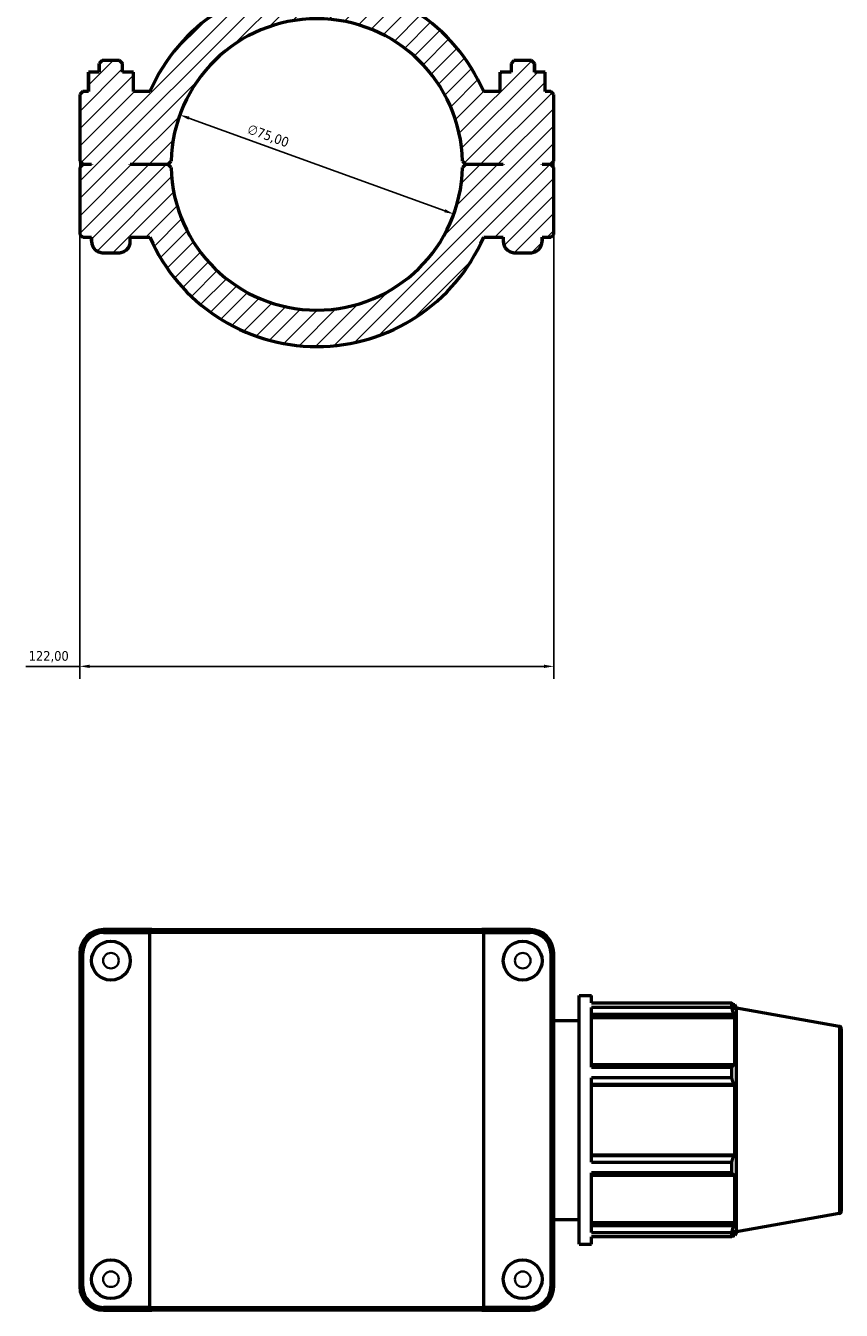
# Model space of a CAD drawing. Header units: millimetres. Extents: x 0 to 1017, y -19 to 1487.
# Tile 5 of 7: x 353 to 563, y 813 to 1144. Entities that reach past the tile are written whole.
import ezdxf

# ---------------------------------------------------------------- set-up
doc = ezdxf.new("R2010")
doc.units = ezdxf.units.MM
for name, color, linetype, lineweight in [('Dimension (ISO)', 7, 'Continuous', 25), ('Hatch (ISO)', 7, 'Continuous', 18), ('Visible (ISO)', 7, 'Continuous', 50), ('Visible Narrow (ISO)', 7, 'Continuous', 35)]:
    doc.layers.add(name, color=color, linetype=linetype, lineweight=lineweight)
doc.styles.add('Note Text (ISO)', font='tahoma.ttf')
doc.dimstyles.new('Default (ISO)', dxfattribs={"dimtxt": 2.5, "dimasz": 2.5, "dimexe": 3.175, "dimexo": 0, "dimgap": 0.762, "dimtad": 1, "dimrnd": 1e-08, "dimzin": 0, "dimtxsty": 'Note Text (ISO)', "dimcen": 0.09, "dimdle": 10, "dimclrd": 256, "dimclre": 256, "dimclrt": 256, "dimazin": 0, "dimtfac": 1.40208, "dimtmove": 0, "dimatfit": 3, "dimfxl": 1, "dimtolj": 1, "dimtzin": 0, "dimlwd": -1, "dimlwe": -1, "dimarcsym": 0})

# ---------------------------------------------------------------- blocks, each defined once
blk = doc.blocks.new('*D7')
at = {"layer": 'Defpoints', "color": 0, "transparency": 16777216}
for p in [(393.02, 1120.74), (463.54, 1095.19)]:
    blk.add_point(p, dxfattribs=at)
at = {"layer": 'Dimension (ISO)', "transparency": 16777216}
blk.add_line((461.19, 1096.04), (395.37, 1119.89), dxfattribs=at)
blk.add_arc((428.28, 1107.97), 37.5, 115.2029, 164.9357, dxfattribs=at)
for points in [[(395.51, 1120.28), (395.23, 1119.5), (393.02, 1120.74)], [(461.33, 1096.44), (461.05, 1095.65), (463.54, 1095.19)]]:
    blk.add_solid(points, dxfattribs=at)
at = {"layer": 'Dimension (ISO)', "color": 232, "true_color": 0xca0064, "transparency": 16777216, "insert": (411.05, 1118.44), "char_height": 2.5, "attachment_point": 1, "rotation": 340.0848, "style": 'Note Text (ISO)'}
blk.add_mtext('\\A1;∅75,00', dxfattribs=at)
blk = doc.blocks.new('*D13')
at = {"layer": 'Defpoints', "color": 0, "transparency": 16777216}
for p in [(367.28, 1108.77), (489.28, 1108.77), (367.28, 978.77)]:
    blk.add_point(p, dxfattribs=at)
at = {"layer": 'Dimension (ISO)', "transparency": 16777216}
for p, q in [((367.28, 1108.77), (367.28, 975.59)), ((489.28, 1108.77), (489.28, 975.59)), ((367.28, 978.77), (353.35, 978.77)), ((486.78, 978.77), (369.78, 978.77))]:
    blk.add_line(p, q, dxfattribs=at)
for points in [[(369.78, 979.19), (369.78, 978.35), (367.28, 978.77)], [(486.78, 979.19), (486.78, 978.35), (489.28, 978.77)]]:
    blk.add_solid(points, dxfattribs=at)
at = {"layer": 'Dimension (ISO)', "color": 232, "true_color": 0xca0064, "transparency": 16777216, "insert": (354.11, 982.7), "char_height": 2.5, "attachment_point": 1, "style": 'Note Text (ISO)'}
blk.add_mtext('\\A1;122,00', dxfattribs=at)

msp = doc.modelspace()

# ---------------------------------------------------------------- hatches: boundary and pattern name
at = {"layer": 'Hatch (ISO)'}
h = msp.add_hatch(dxfattribs=at)
h.set_pattern_fill('ANSI31', color=256, scale=25.4, style=0)
h.set_pattern_definition([(45, (0, 0), (-2.245064, 2.245064), [])])
edge = h.paths.add_edge_path()
edge.add_line((367.281, 1108.768), (368.031, 1108.018))
edge.add_line((368.031, 1108.018), (370.281, 1108.018))
edge.add_line((370.281, 1108.018), (370.281, 1107.918))
edge.add_line((370.281, 1107.918), (368.031, 1107.918))
edge.add_line((368.031, 1107.918), (367.281, 1107.168))
edge.add_line((367.281, 1107.168), (367.281, 1089.968))
edge.add_line((367.281, 1089.968), (368.031, 1089.218))
edge.add_line((368.031, 1089.218), (370.281, 1089.218))
edge.add_line((370.281, 1089.218), (370.281, 1088.218))
edge.add_spline(control_points=[(370.281, 1088.218), (370.281, 1088.033), (370.3, 1087.831), (370.378, 1087.435), (370.439, 1087.241), (370.581, 1086.899), (370.675, 1086.72), (370.899, 1086.384), (371.029, 1086.228), (371.291, 1085.966), (371.447, 1085.836), (371.782, 1085.612), (371.962, 1085.518), (372.304, 1085.376), (372.498, 1085.315), (372.894, 1085.237), (373.096, 1085.218), (373.281, 1085.218)], knot_values=[0.6487105, 0.6487105, 0.6487105, 0.6487105, 0.7042459, 0.7042459, 0.7597813, 0.7597813, 0.8153173, 0.8153173, 0.8708532, 0.8708532, 0.9263905, 0.9263905, 0.9819278, 0.9819278, 1.0374695, 1.0374695, 1.0930111, 1.0930111, 1.0930111, 1.0930111], degree=3, periodic=0)
edge.add_line((373.281, 1085.218), (377.281, 1085.218))
edge.add_spline(control_points=[(377.281, 1085.218), (377.466, 1085.218), (377.668, 1085.237), (378.064, 1085.315), (378.258, 1085.376), (378.6, 1085.518), (378.78, 1085.612), (379.116, 1085.836), (379.272, 1085.966), (379.533, 1086.228), (379.663, 1086.384), (379.888, 1086.72), (379.982, 1086.899), (380.124, 1087.241), (380.184, 1087.435), (380.263, 1087.831), (380.281, 1088.033), (380.281, 1088.218)], knot_values=[1.5018309, 1.5018309, 1.5018309, 1.5018309, 1.5573725, 1.5573725, 1.6129142, 1.6129142, 1.6684515, 1.6684515, 1.7239888, 1.7239888, 1.7795247, 1.7795247, 1.8350607, 1.8350607, 1.8905961, 1.8905961, 1.9461315, 1.9461315, 1.9461315, 1.9461315], degree=3, periodic=0)
edge.add_line((380.281, 1088.218), (380.281, 1089.218))
edge.add_line((380.281, 1089.218), (385.32, 1089.218))
edge.add_ellipse((428.281, 1107.968), major_axis=(-42.962, -18.75), ratio=1, start_angle=0, end_angle=132.84364)
edge.add_line((471.243, 1089.218), (476.281, 1089.218))
edge.add_line((476.281, 1089.218), (476.281, 1088.218))
edge.add_spline(control_points=[(476.281, 1088.218), (476.281, 1088.033), (476.3, 1087.831), (476.378, 1087.435), (476.439, 1087.241), (476.581, 1086.899), (476.675, 1086.72), (476.899, 1086.384), (477.029, 1086.228), (477.291, 1085.966), (477.447, 1085.836), (477.782, 1085.612), (477.962, 1085.518), (478.304, 1085.376), (478.498, 1085.315), (478.894, 1085.237), (479.096, 1085.218), (479.281, 1085.218)], knot_values=[0.6487105, 0.6487105, 0.6487105, 0.6487105, 0.7042459, 0.7042459, 0.7597813, 0.7597813, 0.8153173, 0.8153173, 0.8708532, 0.8708532, 0.9263905, 0.9263905, 0.9819278, 0.9819278, 1.0374695, 1.0374695, 1.0930111, 1.0930111, 1.0930111, 1.0930111], degree=3, periodic=0)
edge.add_line((479.281, 1085.218), (483.281, 1085.218))
edge.add_spline(control_points=[(483.281, 1085.218), (483.466, 1085.218), (483.668, 1085.237), (484.064, 1085.315), (484.258, 1085.376), (484.6, 1085.518), (484.78, 1085.612), (485.116, 1085.836), (485.272, 1085.966), (485.533, 1086.228), (485.663, 1086.384), (485.888, 1086.72), (485.982, 1086.899), (486.124, 1087.241), (486.184, 1087.435), (486.263, 1087.831), (486.281, 1088.033), (486.281, 1088.218)], knot_values=[1.5018309, 1.5018309, 1.5018309, 1.5018309, 1.5573725, 1.5573725, 1.6129142, 1.6129142, 1.6684515, 1.6684515, 1.7239888, 1.7239888, 1.7795247, 1.7795247, 1.8350607, 1.8350607, 1.8905961, 1.8905961, 1.9461315, 1.9461315, 1.9461315, 1.9461315], degree=3, periodic=0)
edge.add_line((486.281, 1088.218), (486.281, 1089.218))
edge.add_line((486.281, 1089.218), (488.531, 1089.218))
edge.add_line((488.531, 1089.218), (489.281, 1089.968))
edge.add_line((489.281, 1089.968), (489.281, 1107.168))
edge.add_line((489.281, 1107.168), (488.531, 1107.918))
edge.add_line((488.531, 1107.918), (486.281, 1107.918))
edge.add_line((486.281, 1107.918), (486.281, 1108.018))
edge.add_line((486.281, 1108.018), (488.531, 1108.018))
edge.add_line((488.531, 1108.018), (489.281, 1108.768))
edge.add_line((489.281, 1108.768), (489.281, 1125.968))
edge.add_line((489.281, 1125.968), (488.531, 1126.718))
edge.add_line((488.531, 1126.718), (487.019, 1126.718))
edge.add_line((487.019, 1126.718), (487.019, 1131.718))
edge.add_line((487.019, 1131.718), (484.281, 1131.718))
edge.add_line((484.281, 1131.718), (484.281, 1133.968))
edge.add_line((484.281, 1133.968), (483.531, 1134.718))
edge.add_line((483.531, 1134.718), (479.031, 1134.718))
edge.add_line((479.031, 1134.718), (478.281, 1133.968))
edge.add_line((478.281, 1133.968), (478.281, 1131.718))
edge.add_line((478.281, 1131.718), (475.508, 1131.718))
edge.add_line((475.508, 1131.718), (475.508, 1126.718))
edge.add_line((475.508, 1126.718), (471.243, 1126.718))
edge.add_ellipse((428.281, 1107.968), major_axis=(42.962, 18.75), ratio=1, start_angle=0, end_angle=132.84364)
edge.add_line((385.32, 1126.718), (381.055, 1126.718))
edge.add_line((381.055, 1126.718), (381.055, 1131.718))
edge.add_line((381.055, 1131.718), (378.281, 1131.718))
edge.add_line((378.281, 1131.718), (378.281, 1133.968))
edge.add_line((378.281, 1133.968), (377.531, 1134.718))
edge.add_line((377.531, 1134.718), (373.031, 1134.718))
edge.add_line((373.031, 1134.718), (372.281, 1133.968))
edge.add_line((372.281, 1133.968), (372.281, 1131.718))
edge.add_line((372.281, 1131.718), (369.543, 1131.718))
edge.add_line((369.543, 1131.718), (369.543, 1126.718))
edge.add_line((369.543, 1126.718), (368.031, 1126.718))
edge.add_line((368.031, 1126.718), (367.281, 1125.968))
edge.add_line((367.281, 1125.968), (367.281, 1108.768))
edge = h.paths.add_edge_path(flags=0)
edge.add_ellipse((428.281, 1107.968), major_axis=(-37.491, 0.8), ratio=1, start_angle=182.44466, end_angle=360)
edge.add_line((390.79, 1108.768), (390.031, 1108.018))
edge.add_line((390.031, 1108.018), (380.281, 1108.018))
edge.add_line((380.281, 1108.018), (380.281, 1107.918))
edge.add_line((380.281, 1107.918), (390.031, 1107.918))
edge.add_line((390.031, 1107.918), (390.79, 1107.168))
edge.add_ellipse((428.281, 1107.968), major_axis=(37.491, -0.8), ratio=1, start_angle=182.44466, end_angle=360)
edge.add_line((465.773, 1107.168), (466.531, 1107.918))
edge.add_line((466.531, 1107.918), (476.281, 1107.918))
edge.add_line((476.281, 1107.918), (476.281, 1108.018))
edge.add_line((476.281, 1108.018), (466.531, 1108.018))
edge.add_line((466.531, 1108.018), (465.773, 1108.768))

# ---------------------------------------------------------------- linework, layer by layer
at = {"layer": 'Visible (ISO)'}
for p, q in [((373.031, 1134.718), (372.281, 1133.968)), ((373.031, 1134.718), (372.281, 1133.968)), ((377.531, 1134.718), (373.031, 1134.718)), ((373.031, 1134.718), (373.031, 1134.718)), ((378.281, 1133.968), (377.531, 1134.718)), ((377.531, 1134.718), (377.531, 1134.718)), ((377.531, 1134.718), (378.281, 1133.968)), ((479.031, 1134.718), (478.281, 1133.968)), ((479.031, 1134.718), (478.281, 1133.968)), ((483.531, 1134.718), (479.031, 1134.718)), ((479.031, 1134.718), (479.031, 1134.718)), ((484.281, 1133.968), (483.531, 1134.718)), ((483.531, 1134.718), (483.531, 1134.718)), ((483.531, 1134.718), (484.281, 1133.968)), ((369.508, 1131.718), (369.543, 1131.718)), ((369.508, 1126.718), (369.508, 1131.718)), ((372.281, 1131.718), (369.543, 1131.718)), ((369.543, 1131.718), (369.543, 1126.718)), ((372.281, 1133.968), (372.281, 1131.718)), ((372.281, 1133.968), (372.281, 1133.968)), ((372.281, 1131.718), (372.281, 1133.968)), ((378.281, 1131.718), (378.281, 1133.968)), ((378.281, 1133.968), (378.281, 1133.968)), ((378.281, 1131.718), (378.281, 1133.968)), ((381.055, 1131.718), (378.281, 1131.718)), ((381.055, 1126.718), (381.055, 1131.718)), ((478.281, 1131.718), (475.508, 1131.718)), ((475.508, 1126.718), (475.508, 1131.718)), ((478.281, 1133.968), (478.281, 1131.718)), ((478.281, 1133.968), (478.281, 1133.968)), ((478.281, 1133.968), (478.281, 1131.718)), ((484.281, 1131.718), (484.281, 1133.968)), ((484.281, 1133.968), (484.281, 1133.968)), ((484.281, 1133.968), (484.281, 1131.718)), ((487.019, 1131.718), (484.281, 1131.718)), ((487.019, 1126.718), (487.019, 1131.718)), ((487.055, 1131.718), (487.019, 1131.718)), ((487.055, 1126.718), (487.055, 1131.718)), ((368.031, 1126.718), (367.281, 1125.968)), ((367.281, 1125.968), (367.281, 1108.768)), ((369.543, 1126.718), (368.031, 1126.718)), ((385.32, 1126.718), (381.055, 1126.718)), ((475.508, 1126.718), (471.243, 1126.718)), ((488.531, 1126.718), (487.019, 1126.718)), ((489.281, 1125.968), (488.531, 1126.718)), ((489.281, 1108.768), (489.281, 1125.968)), ((367.281, 1108.768), (368.031, 1108.018)), ((368.031, 1107.918), (367.281, 1107.168)), ((368.031, 1108.018), (370.281, 1108.018)), ((370.281, 1107.918), (368.031, 1107.918)), ((370.281, 1108.018), (370.281, 1107.918)), ((370.281, 1107.918), (370.281, 1108.018)), ((380.281, 1107.918), (380.281, 1108.018)), ((380.281, 1108.018), (390.031, 1108.018)), ((380.281, 1107.918), (380.281, 1108.018)), ((390.031, 1107.918), (380.281, 1107.918)), ((390.031, 1108.018), (390.79, 1108.768)), ((390.79, 1107.168), (390.031, 1107.918)), ((465.773, 1108.768), (466.531, 1108.018)), ((466.531, 1107.918), (465.773, 1107.168)), ((466.531, 1108.018), (476.281, 1108.018)), ((476.281, 1107.918), (466.531, 1107.918)), ((476.281, 1108.018), (476.281, 1107.918)), ((476.281, 1108.018), (476.281, 1107.918)), ((486.281, 1107.918), (486.281, 1108.018)), ((486.281, 1108.018), (488.531, 1108.018)), ((486.281, 1108.018), (486.281, 1107.918)), ((488.531, 1107.918), (486.281, 1107.918)), ((488.531, 1108.018), (489.281, 1108.768)), ((489.281, 1107.168), (488.531, 1107.918)), ((367.281, 1107.168), (367.281, 1089.968)), ((489.281, 1089.968), (489.281, 1107.168)), ((367.281, 1089.968), (368.031, 1089.218)), ((368.031, 1089.218), (370.281, 1089.218)), ((370.281, 1089.218), (370.281, 1088.218)), ((370.281, 1088.218), (370.281, 1089.218)), ((380.281, 1088.218), (380.281, 1089.218)), ((380.281, 1089.218), (385.32, 1089.218)), ((380.281, 1088.218), (380.281, 1089.218)), ((471.243, 1089.218), (476.281, 1089.218)), ((476.281, 1089.218), (476.281, 1088.218)), ((476.281, 1089.218), (476.281, 1088.218)), ((486.281, 1088.218), (486.281, 1089.218)), ((486.281, 1089.218), (488.531, 1089.218)), ((486.281, 1089.218), (486.281, 1088.218)), ((488.531, 1089.218), (489.281, 1089.968)), ((373.281, 1085.218), (377.281, 1085.218)), ((479.281, 1085.218), (483.281, 1085.218)), ((385.813, 911.001), (373.381, 911.001)), ((373.381, 910.251), (385.32, 910.251)), ((471.243, 910.251), (385.32, 910.251)), ((385.32, 813.751), (385.32, 910.251)), ((385.813, 911.001), (470.749, 911.001)), ((483.181, 911.001), (470.749, 911.001)), ((471.243, 910.251), (483.181, 910.251)), ((471.243, 813.751), (471.243, 910.251)), ((367.281, 904.901), (367.281, 819.101)), ((368.031, 819.101), (368.031, 904.901)), ((488.531, 904.901), (488.531, 819.101)), ((489.281, 819.101), (489.281, 904.901)), ((495.781, 830.001), (495.781, 894.001)), ((495.781, 894.001), (498.981, 894.001)), ((498.981, 892.11), (498.981, 894.001)), ((498.981, 892.11), (535.102, 892.11)), ((498.981, 875.63), (498.981, 890.953)), ((535.102, 890.953), (498.981, 890.953)), ((535.102, 890.953), (535.102, 892.11)), ((535.305, 891.761), (535.918, 891.761)), ((535.918, 890.383), (535.568, 891.299)), ((535.918, 890.383), (535.918, 891.761)), ((536.281, 890.762), (535.918, 891.761)), ((536.281, 833.24), (536.281, 890.762)), ((562.752, 886.094), (536.281, 890.762)), ((489.281, 887.601), (495.781, 887.601)), ((498.981, 889.25), (535.568, 889.25)), ((498.981, 888.398), (535.918, 888.398)), ((535.568, 889.25), (535.918, 888.398)), ((535.918, 875.742), (535.918, 888.398)), ((563.281, 885.464), (563.281, 838.538)), ((535.568, 876.186), (498.981, 876.186)), ((498.981, 875.63), (535.102, 875.63)), ((535.102, 872.836), (535.102, 875.63)), ((535.918, 875.742), (535.568, 876.186)), ((498.981, 851.165), (498.981, 872.836)), ((535.102, 872.836), (498.981, 872.836)), ((498.981, 871.238), (535.568, 871.238)), ((498.981, 870.95), (535.918, 870.95)), ((535.568, 871.238), (535.918, 870.95)), ((535.918, 853.052), (535.918, 870.95)), ((498.981, 853.052), (535.918, 853.052)), ((535.568, 852.763), (498.981, 852.763)), ((498.981, 851.165), (535.102, 851.165)), ((535.102, 848.372), (535.102, 851.165)), ((535.918, 853.052), (535.568, 852.763)), ((498.981, 833.048), (498.981, 848.372)), ((535.102, 848.372), (498.981, 848.372)), ((498.981, 847.816), (535.568, 847.816)), ((535.568, 847.816), (535.918, 848.259)), ((535.918, 835.603), (535.918, 848.259)), ((562.752, 837.908), (536.281, 833.24)), ((489.281, 836.401), (495.781, 836.401)), ((498.981, 835.603), (535.918, 835.603)), ((535.568, 834.752), (498.981, 834.752)), ((535.918, 835.603), (535.568, 834.752)), ((535.568, 832.703), (535.918, 833.618)), ((535.918, 832.241), (535.918, 833.618)), ((498.981, 833.048), (535.102, 833.048)), ((498.981, 830.001), (498.981, 831.891)), ((535.102, 831.891), (498.981, 831.891)), ((535.102, 831.891), (535.102, 833.048)), ((535.305, 832.241), (535.918, 832.241)), ((536.281, 833.24), (535.918, 832.241)), ((495.781, 830.001), (498.981, 830.001)), ((385.32, 813.751), (373.381, 813.751)), ((385.32, 813.751), (471.243, 813.751)), ((483.181, 813.751), (471.243, 813.751)), ((373.381, 813.001), (385.813, 813.001)), ((470.749, 813.001), (385.813, 813.001)), ((470.749, 813.001), (483.181, 813.001))]:
    msp.add_line(p, q, dxfattribs=at)
for centre in [(375.281, 903.001), (481.281, 903.001), (375.281, 821.001), (481.281, 821.001)]:
    msp.add_circle(centre, 5, dxfattribs=at)
for centre, radius, start, end in [((428.281, 1107.968), 46.875, 23.57818, 156.42182), ((428.281, 1107.968), 37.5, 1.22233, 178.77767), ((428.281, 1107.968), 37.5, 181.22233, 358.77767), ((373.281, 1088.218), 3, 180, 270), ((377.281, 1088.218), 3, 270, 0), ((428.281, 1107.968), 46.875, 203.57818, 336.42182), ((479.281, 1088.218), 3, 180, 270), ((483.281, 1088.218), 3, 270, 0), ((373.381, 904.901), 6.1, 90, 180), ((373.381, 904.901), 5.35, 90, 180), ((483.181, 904.901), 6.1, 0, 90), ((483.181, 904.901), 5.35, 0, 90), ((562.641, 885.464), 0.64, 0, 80), ((562.641, 838.538), 0.64, 280, 0), ((373.381, 819.101), 6.1, 180, 270), ((373.381, 819.101), 5.35, 180, 270), ((483.181, 819.101), 6.1, 270, 0), ((483.181, 819.101), 5.35, 270, 0)]:
    msp.add_arc(centre, radius, start, end, dxfattribs=at)
for points, knots in [([(370.281, 1088.218), (370.281, 1088.033), (370.3, 1087.831), (370.378, 1087.435), (370.439, 1087.241), (370.581, 1086.899), (370.675, 1086.72), (370.899, 1086.384), (371.029, 1086.228), (371.291, 1085.966), (371.447, 1085.836), (371.782, 1085.612), (371.962, 1085.518), (372.304, 1085.376), (372.498, 1085.315), (372.894, 1085.237), (373.096, 1085.218), (373.281, 1085.218)], [0.6487105, 0.6487105, 0.6487105, 0.6487105, 0.70424592, 0.70424592, 0.75978133, 0.75978133, 0.81531728, 0.81531728, 0.87085322, 0.87085322, 0.9263905, 0.9263905, 0.98192778, 0.98192778, 1.03746946, 1.03746946, 1.09301115, 1.09301115, 1.09301115, 1.09301115]), ([(377.281, 1085.218), (377.466, 1085.218), (377.668, 1085.237), (378.064, 1085.315), (378.258, 1085.376), (378.6, 1085.518), (378.78, 1085.612), (379.116, 1085.836), (379.272, 1085.966), (379.533, 1086.228), (379.663, 1086.384), (379.888, 1086.72), (379.982, 1086.899), (380.124, 1087.241), (380.184, 1087.435), (380.263, 1087.831), (380.281, 1088.033), (380.281, 1088.218)], [1.50183086, 1.50183086, 1.50183086, 1.50183086, 1.55737255, 1.55737255, 1.61291423, 1.61291423, 1.66845151, 1.66845151, 1.72398879, 1.72398879, 1.77952474, 1.77952474, 1.83506068, 1.83506068, 1.89059609, 1.89059609, 1.94613151, 1.94613151, 1.94613151, 1.94613151]), ([(476.281, 1088.218), (476.281, 1088.033), (476.3, 1087.831), (476.378, 1087.435), (476.439, 1087.241), (476.581, 1086.899), (476.675, 1086.72), (476.899, 1086.384), (477.029, 1086.228), (477.291, 1085.966), (477.447, 1085.836), (477.782, 1085.612), (477.962, 1085.518), (478.304, 1085.376), (478.498, 1085.315), (478.894, 1085.237), (479.096, 1085.218), (479.281, 1085.218)], [0.6487105, 0.6487105, 0.6487105, 0.6487105, 0.70424592, 0.70424592, 0.75978133, 0.75978133, 0.81531728, 0.81531728, 0.87085322, 0.87085322, 0.9263905, 0.9263905, 0.98192778, 0.98192778, 1.03746946, 1.03746946, 1.09301115, 1.09301115, 1.09301115, 1.09301115]), ([(483.281, 1085.218), (483.466, 1085.218), (483.668, 1085.237), (484.064, 1085.315), (484.258, 1085.376), (484.6, 1085.518), (484.78, 1085.612), (485.116, 1085.836), (485.272, 1085.966), (485.533, 1086.228), (485.663, 1086.384), (485.888, 1086.72), (485.982, 1086.899), (486.124, 1087.241), (486.184, 1087.435), (486.263, 1087.831), (486.281, 1088.033), (486.281, 1088.218)], [1.50183086, 1.50183086, 1.50183086, 1.50183086, 1.55737255, 1.55737255, 1.61291423, 1.61291423, 1.66845151, 1.66845151, 1.72398879, 1.72398879, 1.77952474, 1.77952474, 1.83506068, 1.83506068, 1.89059609, 1.89059609, 1.94613151, 1.94613151, 1.94613151, 1.94613151])]:
    msp.add_open_spline(points, degree=3, knots=knots, dxfattribs=at)
for points in [[(385.813, 911.001), (385.648, 910.751), (385.483, 910.501), (385.32, 910.251)], [(470.749, 911.001), (470.914, 910.751), (471.079, 910.501), (471.243, 910.251)], [(385.813, 813.001), (385.648, 813.251), (385.483, 813.501), (385.32, 813.751)], [(470.749, 813.001), (470.914, 813.251), (471.079, 813.501), (471.243, 813.751)]]:
    msp.add_open_spline(points, degree=3, dxfattribs=at)
for points, weights in [([(535.102, 892.11), (535.345, 891.696), (535.568, 891.299)], [1, 1.00110742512, 1.00139794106]), ([(535.568, 889.25), (535.345, 890.084), (535.102, 890.953)], [1.00139794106, 1.00110742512, 1]), ([(535.102, 875.63), (535.345, 875.913), (535.568, 876.186)], [1, 1.00110742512, 1.00139794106]), ([(535.568, 871.238), (535.345, 872.021), (535.102, 872.836)], [1.00139794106, 1.00110742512, 1]), ([(535.102, 851.165), (535.345, 851.981), (535.568, 852.763)], [1, 1.00110742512, 1.00139794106]), ([(535.568, 847.816), (535.345, 848.088), (535.102, 848.372)], [1.00139794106, 1.00110742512, 1]), ([(535.102, 833.048), (535.345, 833.917), (535.568, 834.752)], [1, 1.00110742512, 1.00139794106]), ([(535.568, 832.703), (535.345, 832.305), (535.102, 831.891)], [1.00139794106, 1.00110742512, 1])]:
    msp.add_rational_spline(points, weights, degree=2, dxfattribs=at)
at = {"layer": 'Visible Narrow (ISO)'}
for p, q in [((373.381, 910.288), (373.381, 910.963)), ((483.181, 910.288), (483.181, 910.963)), ((367.994, 904.901), (367.319, 904.901)), ((488.569, 904.901), (489.244, 904.901)), ((562.752, 838.204), (562.752, 885.797)), ((367.994, 819.101), (367.319, 819.101)), ((488.569, 819.101), (489.244, 819.101)), ((373.381, 813.713), (373.381, 813.038)), ((483.181, 813.713), (483.181, 813.038))]:
    msp.add_line(p, q, dxfattribs=at)
for centre in [(375.281, 903.001), (481.281, 903.001), (375.281, 821.001), (481.281, 821.001)]:
    msp.add_circle(centre, 2, dxfattribs=at)

# ---------------------------------------------------------------- dimensions: what is measured, and where the dimension line sits
at = {"layer": 'Dimension (ISO)'}
dim = msp.add_diameter_dim_2p(p1=(463.54, 1095.193), p2=(393.022, 1120.741), dimstyle='Default (ISO)', override={"dimdec": 2, "dimlfac": 0.999961, "dimtp": 0, "dimtm": 0, "dimtdec": 2, "dimatfit": 2}, dxfattribs=at)
dim.commit()
dim.dimension.update_dxf_attribs({"geometry": '*D7', "text_midpoint": (414.858, 1112.83), "dimtype": 163})
dim = msp.add_linear_dim(base=(367.281, 978.768), p1=(489.281, 1108.768), p2=(367.281, 1108.768), dimstyle='Default (ISO)', override={"dimdec": 2, "dimtp": 0, "dimtm": 0, "dimtdec": 2, "dimtofl": 0, "dimatfit": 2}, dxfattribs=at)
dim.commit()
dim.dimension.update_dxf_attribs({"geometry": '*D13', "text_midpoint": (359.065, 978.768), "dimtype": 160})

doc.saveas('drawing.dxf')
